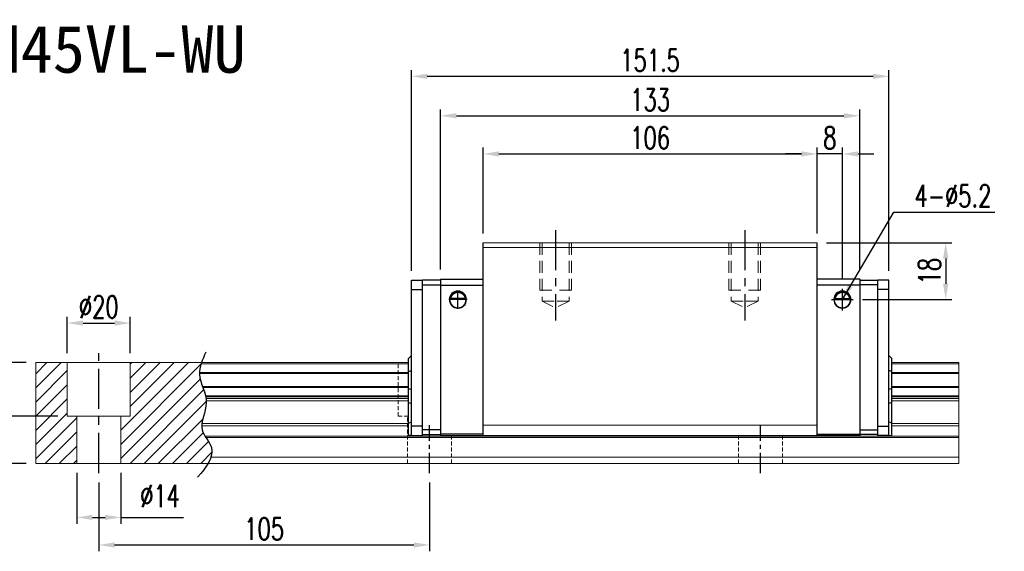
# Model space of a CAD drawing. Header units: millimetres. Extents: x 560 to 1070, y 594 to 1042.
# Tile 3 of 3: x 758 to 1070, y 594 to 762. Entities that reach past the tile are written whole.
import ezdxf
from ezdxf.enums import TextEntityAlignment as Align

# ---------------------------------------------------------------- set-up
doc = ezdxf.new("R2010")
doc.units = ezdxf.units.MM
doc.header["$PDSIZE"] = -1
for name, pattern in [('CENTER', [10.16, 6.35, -1.27, 1.27, -1.27]), ('DASHED', [0.75, 0.5, -0.25]), ('HIDDEN', [1.905, 1.27, -0.635])]:
    doc.linetypes.add(name, pattern=pattern)
for name, color, linetype in [('2', 7, 'Continuous'), ('CHA', 2, 'Continuous'), ('CL', 1, 'CENTER'), ('DIM', 4, 'Continuous'), ('HID', 2, 'DASHED'), ('OUT', 3, 'Continuous')]:
    doc.layers.add(name, color=color, linetype=linetype)
doc.styles.add('DIM-7', font='SIMPLEX.shx', dxfattribs={"width": 0.7, "bigfont": 'chineset.shx'})
doc.styles.add('T', font='kaiu.ttf')
doc.dimstyles.new('CNS', dxfattribs={"dimtxt": 3.5, "dimasz": 2.5, "dimexe": 1, "dimexo": 1.5, "dimgap": 0.09, "dimtad": 0, "dimdsep": 46, "dimtxsty": 'DIM-7', "dimcen": 0.09, "dimclrd": 1, "dimclre": 1, "dimclrt": 4, "dimadec": 0, "dimazin": 0, "dimtfac": 1, "dimtix": 1, "dimtmove": 2, "dimatfit": 3, "dimfxl": 1, "dimtvp": 0.971429, "dimtolj": 1, "dimarcsym": 0})

# ---------------------------------------------------------------- blocks, each defined once
blk = doc.blocks.new('*D14')
at = {"color": 7, "lineweight": -2}
for p, q in [((905.04, 694.74), (905.04, 721.93)), ((1011.05, 694.74), (1011.05, 721.93)), ((910.04, 719.93), (1006.05, 719.93))]:
    blk.add_line(p, q, dxfattribs=at)
at = {"color": 7}
for points in [[(910.04, 720.76), (910.04, 719.09), (905.04, 719.93)], [(1006.05, 720.76), (1006.05, 719.09), (1011.05, 719.93)]]:
    blk.add_solid(points, dxfattribs=at)
at = {"layer": 'DEFPOINTS', "color": 0}
for p in [(1011.05, 719.93), (905.04, 691.74), (1011.05, 691.74)]:
    blk.add_point(p, dxfattribs=at)
at = {"color": 7, "insert": (958.04, 725.03), "char_height": 7, "attachment_point": 5, "style": 'DIM-7'}
blk.add_mtext('\\A1;106', dxfattribs=at)
blk = doc.blocks.new('*D15')
at = {"color": 7, "lineweight": -2}
for p, q in [((882.29, 682.89), (882.29, 746.53)), ((1028.8, 744.53), (887.29, 744.53)), ((1033.8, 682.89), (1033.8, 746.53))]:
    blk.add_line(p, q, dxfattribs=at)
at = {"color": 7}
for points in [[(887.29, 745.36), (887.29, 743.7), (882.29, 744.53)], [(1028.8, 745.36), (1028.8, 743.7), (1033.8, 744.53)]]:
    blk.add_solid(points, dxfattribs=at)
at = {"layer": 'DEFPOINTS', "color": 0}
for p in [(882.29, 744.53), (882.29, 679.89), (1033.8, 679.89)]:
    blk.add_point(p, dxfattribs=at)
at = {"color": 7, "insert": (958.04, 749.63), "char_height": 7, "attachment_point": 5, "style": 'DIM-7'}
blk.add_mtext('\\A1;151.5', dxfattribs=at)
blk = doc.blocks.new('*D16')
at = {"color": 7, "lineweight": -2}
for p, q in [((1011.05, 694.74), (1011.05, 721.93)), ((1019.05, 680.16), (1019.05, 721.93)), ((1006.05, 719.93), (1001.05, 719.93)), ((1019.05, 719.93), (1011.05, 719.93)), ((1024.05, 719.93), (1029.05, 719.93))]:
    blk.add_line(p, q, dxfattribs=at)
at = {"color": 7}
for points in [[(1006.05, 720.76), (1006.05, 719.09), (1011.05, 719.93)], [(1024.05, 720.76), (1024.05, 719.09), (1019.05, 719.93)]]:
    blk.add_solid(points, dxfattribs=at)
at = {"layer": 'DEFPOINTS', "color": 0}
for p in [(1011.05, 719.93), (1011.05, 691.74), (1019.05, 677.16)]:
    blk.add_point(p, dxfattribs=at)
at = {"color": 7, "insert": (1015.05, 725.03), "char_height": 7, "attachment_point": 5, "style": 'DIM-7'}
blk.add_mtext('\\A1;8', dxfattribs=at)
blk = doc.blocks.new('*D17')
at = {"color": 7, "lineweight": -2}
for p, q in [((1014.05, 691.74), (1053.85, 691.74)), ((1051.85, 686.74), (1051.85, 678.74)), ((1025.47, 673.74), (1053.85, 673.74))]:
    blk.add_line(p, q, dxfattribs=at)
at = {"color": 7}
for points in [[(1051.02, 686.74), (1052.68, 686.74), (1051.85, 691.74)], [(1051.02, 678.74), (1052.68, 678.74), (1051.85, 673.74)]]:
    blk.add_solid(points, dxfattribs=at)
at = {"layer": 'DEFPOINTS', "color": 0}
for p in [(1011.05, 691.74), (1022.47, 673.74), (1051.85, 673.74)]:
    blk.add_point(p, dxfattribs=at)
at = {"color": 7, "insert": (1046.75, 682.74), "char_height": 7, "attachment_point": 5, "rotation": 90, "style": 'DIM-7'}
blk.add_mtext('\\A1;18', dxfattribs=at)
blk = doc.blocks.new('*D19')
at = {"color": 7, "lineweight": -2}
for p, q in [((783.04, 615.74), (783.04, 593.91)), ((888.04, 615.74), (888.04, 593.91)), ((788.04, 595.91), (883.04, 595.91))]:
    blk.add_line(p, q, dxfattribs=at)
at = {"color": 7}
for points in [[(788.04, 596.74), (788.04, 595.08), (783.04, 595.91)], [(883.04, 596.74), (883.04, 595.08), (888.04, 595.91)]]:
    blk.add_solid(points, dxfattribs=at)
at = {"layer": 'DEFPOINTS', "color": 0}
for p in [(783.04, 618.74), (888.04, 618.74), (888.04, 595.91)]:
    blk.add_point(p, dxfattribs=at)
at = {"color": 7, "insert": (835.54, 601.01), "char_height": 7, "attachment_point": 5, "style": 'DIM-7'}
blk.add_mtext('\\A1;105', dxfattribs=at)
blk = doc.blocks.new('*D20')
at = {"color": 7, "lineweight": -2}
for p, q in [((773.04, 656.74), (773.04, 668.29)), ((778.04, 666.29), (788.04, 666.29)), ((793.04, 656.74), (793.04, 668.29))]:
    blk.add_line(p, q, dxfattribs=at)
at = {"color": 7}
for points in [[(778.04, 667.12), (778.04, 665.45), (773.04, 666.29)], [(788.04, 667.12), (788.04, 665.45), (793.04, 666.29)]]:
    blk.add_solid(points, dxfattribs=at)
at = {"layer": 'DEFPOINTS', "color": 0}
for p in [(793.04, 666.29), (773.04, 653.74), (793.04, 653.74)]:
    blk.add_point(p, dxfattribs=at)
at = {"color": 7, "insert": (783.04, 671.39), "char_height": 7, "attachment_point": 5, "style": 'DIM-7'}
blk.add_mtext('\\A1;%%C20', dxfattribs=at)
blk = doc.blocks.new('*D21')
at = {"color": 7, "lineweight": -2}
for p, q in [((760.04, 653.74), (750.15, 653.74)), ((752.15, 648.74), (752.15, 641.74)), ((770.04, 636.74), (750.15, 636.74))]:
    blk.add_line(p, q, dxfattribs=at)
at = {"color": 7}
for points in [[(751.31, 648.74), (752.98, 648.74), (752.15, 653.74)], [(751.31, 641.74), (752.98, 641.74), (752.15, 636.74)]]:
    blk.add_solid(points, dxfattribs=at)
at = {"layer": 'DEFPOINTS', "color": 0}
for p in [(763.04, 653.74), (752.15, 636.74), (773.04, 636.74)]:
    blk.add_point(p, dxfattribs=at)
at = {"color": 7, "insert": (747.05, 645.24), "char_height": 7, "attachment_point": 5, "rotation": 90, "style": 'DIM-7'}
blk.add_mtext('\\A1;17', dxfattribs=at)
blk = doc.blocks.new('*D18')
at = {"color": 7, "lineweight": -2}
for p, q in [((760.04, 653.74), (736.19, 653.74)), ((738.19, 648.74), (738.19, 626.74)), ((760.04, 621.74), (736.19, 621.74))]:
    blk.add_line(p, q, dxfattribs=at)
at = {"color": 7}
for points in [[(737.35, 648.74), (739.02, 648.74), (738.19, 653.74)], [(737.35, 626.74), (739.02, 626.74), (738.19, 621.74)]]:
    blk.add_solid(points, dxfattribs=at)
at = {"layer": 'DEFPOINTS', "color": 0}
for p in [(763.04, 653.74), (738.19, 621.74), (763.04, 621.74)]:
    blk.add_point(p, dxfattribs=at)
at = {"color": 7, "insert": (733.09, 637.74), "char_height": 7, "attachment_point": 5, "rotation": 90, "style": 'DIM-7'}
blk.add_mtext('\\A1;32', dxfattribs=at)
blk = doc.blocks.new('*D22')
at = {"layer": 'DEFPOINTS', "color": 0}
for p in [(1024.55, 732.02), (891.54, 680.24), (1024.55, 680.24)]:
    blk.add_point(p, dxfattribs=at)
at = {"layer": 'DIM', "color": 7, "lineweight": -2}
for p, q in [((891.54, 683.24), (891.54, 734.02)), ((896.54, 732.02), (1019.55, 732.02)), ((1024.55, 683.24), (1024.55, 734.02))]:
    blk.add_line(p, q, dxfattribs=at)
at = {"layer": 'DIM', "color": 7}
for points in [[(896.54, 732.86), (896.54, 731.19), (891.54, 732.02)], [(1019.55, 732.86), (1019.55, 731.19), (1024.55, 732.02)]]:
    blk.add_solid(points, dxfattribs=at)
at = {"layer": 'DIM', "color": 7, "insert": (958.04, 737.12), "char_height": 7, "attachment_point": 5, "style": 'DIM-7'}
blk.add_mtext('\\A1;133', dxfattribs=at)
blk = doc.blocks.new('*D26')
at = {"color": 7, "lineweight": -2}
for p, q in [((776.04, 618.74), (776.04, 602.65)), ((790.04, 618.74), (790.04, 602.65)), ((781.04, 604.65), (785.04, 604.65)), ((790.04, 604.65), (809.91, 604.65))]:
    blk.add_line(p, q, dxfattribs=at)
at = {"color": 7}
for points in [[(781.04, 605.48), (781.04, 603.82), (776.04, 604.65)], [(785.04, 605.48), (785.04, 603.82), (790.04, 604.65)]]:
    blk.add_solid(points, dxfattribs=at)
at = {"layer": 'DEFPOINTS', "color": 0}
for p in [(776.04, 621.74), (790.04, 621.74), (790.04, 604.65)]:
    blk.add_point(p, dxfattribs=at)
at = {"color": 7, "insert": (802.48, 611.45), "char_height": 7, "attachment_point": 5, "style": 'DIM-7'}
blk.add_mtext('\\A1;%%C14', dxfattribs=at)

msp = doc.modelspace()

# ---------------------------------------------------------------- hatches: boundary and pattern name
at = {"layer": 'DIM'}
h = msp.add_hatch(dxfattribs=at)
h.set_pattern_fill('ANSI31', color=0, style=0)
h.set_pattern_definition([(45, (459.0967, 480.9535), (-2.245064, 2.245064), [])])
edge = h.paths.add_edge_path()
edge.add_spline(control_points=[(815.946, 646.166), (815.482, 647.467), (815.021, 648.843), (814.977, 650.22), (814.976, 650.305)], knot_values=[7.0410379, 7.0410379, 7.0410379, 7.0410379, 11.0834181, 11.3490412, 11.3490412, 11.3490412, 11.3490412], degree=3, periodic=0)
edge.add_spline(control_points=[(814.976, 650.305), (814.974, 650.403), (814.975, 650.501), (814.978, 650.599)], knot_values=[6.7346274, 6.7346274, 6.7346274, 6.7346274, 7.0410379, 7.0410379, 7.0410379, 7.0410379], degree=3, periodic=0)
edge.add_spline(control_points=[(814.978, 650.599), (815.002, 651.503), (815.192, 652.407), (815.479, 653.311)], knot_values=[3.908874, 3.908874, 3.908874, 3.908874, 6.7346274, 6.7346274, 6.7346274, 6.7346274], degree=3, periodic=0)
edge.add_spline(control_points=[(815.479, 653.311), (815.523, 653.452), (815.571, 653.594), (815.62, 653.735)], knot_values=[3.466366, 3.466366, 3.466366, 3.466366, 3.908874, 3.908874, 3.908874, 3.908874], degree=3, periodic=0)
edge.add_line((815.617, 653.735), (793.045, 653.735))
edge.add_line((793.045, 653.735), (793.045, 636.735))
edge.add_line((793.045, 636.735), (790.045, 636.735))
edge.add_line((790.045, 636.735), (790.045, 621.735))
edge.add_line((790.045, 621.735), (817.687, 621.735))
edge.add_spline(control_points=[(817.687, 621.735), (818.092, 622.406), (818.423, 623.073), (818.648, 623.735)], knot_values=[35.0876755, 35.0876755, 35.0876755, 35.0876755, 37.2888756, 37.2888756, 37.2888756, 37.2888756], degree=3, periodic=0)
edge.add_spline(control_points=[(818.648, 623.735), (819.007, 624.789), (819.188, 626.912), (817.688, 628.961), (817.008, 630.028)], knot_values=[27.949439, 27.949439, 27.949439, 27.949439, 31.4503537, 35.0876755, 35.0876755, 35.0876755, 35.0876755], degree=3, periodic=0)
edge.add_spline(control_points=[(817.008, 630.028), (816.933, 630.146), (816.859, 630.264), (816.787, 630.382)], knot_values=[27.5490533, 27.5490533, 27.5490533, 27.5490533, 27.949439, 27.949439, 27.949439, 27.949439], degree=3, periodic=0)
edge.add_spline(control_points=[(816.787, 630.382), (816.385, 631.04), (815.822, 632.12), (815.708, 633.254), (815.713, 633.693)], knot_values=[23.9494384, 23.9494384, 23.9494384, 23.9494384, 26.1777675, 27.5490533, 27.5490533, 27.5490533, 27.5490533], degree=3, periodic=0)
edge.add_spline(control_points=[(815.713, 633.693), (815.716, 633.927), (815.732, 634.162), (815.759, 634.4)], knot_values=[23.2175338, 23.2175338, 23.2175338, 23.2175338, 23.9494384, 23.9494384, 23.9494384, 23.9494384], degree=3, periodic=0)
edge.add_spline(control_points=[(815.759, 634.4), (816.002, 636.541), (817.247, 639.036), (817.172, 641.452), (817.155, 641.674)], knot_values=[15.9420699, 15.9420699, 15.9420699, 15.9420699, 22.5462419, 23.2175338, 23.2175338, 23.2175338, 23.2175338], degree=3, periodic=0)
edge.add_spline(control_points=[(817.155, 641.674), (817.137, 641.91), (817.109, 642.146), (817.071, 642.381)], knot_values=[15.228195, 15.228195, 15.228195, 15.228195, 15.9420699, 15.9420699, 15.9420699, 15.9420699], degree=3, periodic=0)
edge.add_spline(control_points=[(817.071, 642.381), (817.044, 642.548), (817.013, 642.715), (816.977, 642.882)], knot_values=[14.7203513, 14.7203513, 14.7203513, 14.7203513, 15.228195, 15.228195, 15.228195, 15.228195], degree=3, periodic=0)
edge.add_spline(control_points=[(816.977, 642.882), (816.957, 642.975), (816.937, 643.068), (816.914, 643.16)], knot_values=[14.4372251, 14.4372251, 14.4372251, 14.4372251, 14.7203513, 14.7203513, 14.7203513, 14.7203513], degree=3, periodic=0)
edge.add_spline(control_points=[(816.914, 643.16), (816.697, 644.072), (816.373, 644.974), (816.051, 645.872)], knot_values=[11.6531458, 11.6531458, 11.6531458, 11.6531458, 14.4372251, 14.4372251, 14.4372251, 14.4372251], degree=3, periodic=0)
edge.add_spline(control_points=[(816.051, 645.872), (816.016, 645.97), (815.981, 646.068), (815.946, 646.166)], knot_values=[11.3490412, 11.3490412, 11.3490412, 11.3490412, 11.6531458, 11.6531458, 11.6531458, 11.6531458], degree=3, periodic=0)
edge.add_line((815.946, 646.166), (815.946, 646.166))
h.paths.add_polyline_path([(773.045, 653.735), (763.045, 653.735), (763.045, 621.735), (776.045, 621.735), (776.045, 636.735), (773.045, 636.735)])

# ---------------------------------------------------------------- linework, layer by layer
at = {"linetype": 'Continuous', "lineweight": 15}
for p, q in [((816.787, 630.382), (1056.053, 630.382)), ((817.008, 630.028), (1056.053, 630.028)), ((905.045, 630.635), (1011.045, 630.635))]:
    msp.add_line(p, q, dxfattribs=at)
at = {"layer": '2', "color": 0, "linetype": 'Continuous'}
for p, q in [((905.045, 630.635), (905.045, 691.735)), ((1011.045, 630.635), (1011.045, 691.735)), ((882.295, 679.885), (885.795, 679.885)), ((882.295, 676.885), (882.295, 679.885)), ((891.545, 679.935), (885.795, 679.935)), ((885.795, 630.635), (885.795, 679.935)), ((885.795, 678.435), (891.545, 678.435)), ((891.545, 680.235), (891.545, 630.635)), ((891.545, 680.235), (905.045, 680.235)), ((891.545, 678.335), (905.045, 678.335)), ((1024.545, 680.235), (1011.045, 680.235)), ((1024.545, 678.335), (1011.045, 678.335)), ((1024.545, 680.235), (1024.545, 630.635)), ((1024.545, 679.935), (1030.295, 679.935)), ((1030.295, 678.435), (1024.545, 678.435)), ((1030.295, 630.635), (1030.295, 679.935)), ((1033.795, 679.885), (1030.295, 679.885)), ((1033.795, 676.885), (1033.795, 679.885)), ((882.295, 630.635), (882.295, 676.885)), ((882.295, 676.885), (885.795, 676.885)), ((1033.795, 676.885), (1030.295, 676.885)), ((1033.795, 633.635), (1033.795, 676.885)), ((899.354, 674.01), (894.736, 674.01)), ((899.325, 674.035), (894.765, 674.035)), ((1016.736, 674.01), (1021.354, 674.01)), ((1016.765, 674.035), (1021.325, 674.035)), ((881.295, 655.035), (882.295, 656.035)), ((881.295, 650.888), (881.295, 655.035)), ((1034.795, 655.035), (1033.795, 656.035)), ((1034.795, 650.888), (1034.795, 655.035)), ((881.295, 650.888), (882.295, 651.252)), ((881.295, 645.583), (881.295, 650.888)), ((1034.795, 650.888), (1033.795, 651.252)), ((1034.795, 645.583), (1034.795, 650.888)), ((881.295, 645.583), (882.295, 645.219)), ((881.295, 641.114), (881.295, 645.583)), ((1034.795, 645.583), (1033.795, 645.219)), ((1034.795, 641.114), (1034.795, 645.583)), ((881.295, 634.524), (881.295, 641.114)), ((881.295, 641.114), (882.295, 640.75)), ((1034.795, 641.114), (1033.795, 640.75)), ((1034.795, 634.524), (1034.795, 641.114)), ((881.295, 634.524), (882.295, 634.938)), ((881.295, 630.635), (881.295, 634.524)), ((1034.795, 634.524), (1033.795, 634.938)), ((1034.795, 630.635), (1034.795, 634.524)), ((885.795, 633.635), (882.295, 633.635)), ((891.545, 632.435), (885.795, 632.435)), ((1024.545, 632.435), (1030.295, 632.435)), ((1030.295, 633.635), (1033.795, 633.635)), ((1033.795, 630.635), (1033.795, 633.635)), ((882.295, 630.635), (881.295, 630.635)), ((882.295, 630.635), (885.795, 630.635)), ((885.795, 630.935), (891.545, 630.935)), ((905.045, 631.034), (891.545, 631.034)), ((891.545, 630.635), (905.045, 630.635)), ((1011.045, 631.034), (1024.545, 631.034)), ((1024.545, 630.635), (1011.045, 630.635)), ((1030.295, 630.935), (1024.545, 630.935)), ((1033.795, 630.635), (1030.295, 630.635)), ((1033.795, 630.635), (1034.795, 630.635))]:
    msp.add_line(p, q, dxfattribs=at)
for centre, radius, start, end in [((897.045, 673.735), 2.7, 90, 270), ((897.045, 673.735), 2.6, 90, 270), ((897.045, 673.735), 2.7, 270, 90), ((897.045, 673.735), 2.6, 270, 90), ((1019.045, 673.735), 2.7, 90, 270), ((1019.045, 673.735), 2.6, 90, 270), ((1019.045, 673.735), 2.7, 270, 90), ((1019.045, 673.735), 2.6, 270, 90)]:
    msp.add_arc(centre, radius, start, end, dxfattribs=at)
at = {"layer": '2', "color": 0, "linetype": 'Continuous', "extrusion": (0, 0, -1)}
for centre, start, end in [((-897.045, 673.735), 7.49472, 90), ((-897.045, 673.735), 90, 172.50528), ((-1019.045, 673.735), 7.49472, 90), ((-1019.045, 673.735), 90, 172.50528)]:
    msp.add_arc(centre, 2.3, start, end, dxfattribs=at)
at = {"layer": '2', "color": 0, "linetype": 'Continuous'}
for points, knots in [([(894.736, 674.01), (894.763, 674.242), (894.825, 674.47), (894.997, 674.875), (895.108, 675.06), (895.424, 675.461), (895.652, 675.656), (896.071, 675.9), (896.253, 675.979), (896.566, 676.066), (896.688, 676.09), (896.89, 676.111), (896.968, 676.115), (897.045, 676.115)], [0, 0, 0, 0, 0.187135, 0.187135, 0.3722972, 0.3722972, 0.651232, 0.651232, 0.8354912, 0.8354912, 0.9393137, 0.9393137, 1, 1, 1, 1]), ([(897.045, 676.115), (897.171, 676.115), (897.298, 676.104), (897.594, 676.053), (897.757, 676.004), (898.196, 675.821), (898.452, 675.648), (898.844, 675.255), (898.996, 675.048), (899.207, 674.628), (899.281, 674.42), (899.336, 674.14), (899.346, 674.076), (899.354, 674.01)], [0, 0, 0, 0, 0.0998047, 0.0998047, 0.2515472, 0.2515472, 0.5439534, 0.5439534, 0.769985, 0.769985, 0.9482846, 0.9482846, 1, 1, 1, 1]), ([(1019.045, 676.115), (1018.919, 676.115), (1018.792, 676.104), (1018.496, 676.053), (1018.333, 676.004), (1017.894, 675.821), (1017.638, 675.648), (1017.246, 675.255), (1017.094, 675.048), (1016.883, 674.628), (1016.809, 674.42), (1016.754, 674.14), (1016.744, 674.076), (1016.736, 674.01)], [0, 0, 0, 0, 0.0998047, 0.0998047, 0.2515472, 0.2515472, 0.5439534, 0.5439534, 0.769985, 0.769985, 0.9482846, 0.9482846, 1, 1, 1, 1]), ([(1021.354, 674.01), (1021.327, 674.242), (1021.265, 674.47), (1021.093, 674.875), (1020.982, 675.06), (1020.666, 675.461), (1020.438, 675.656), (1020.019, 675.9), (1019.837, 675.979), (1019.524, 676.066), (1019.402, 676.09), (1019.2, 676.111), (1019.122, 676.115), (1019.045, 676.115)], [0, 0, 0, 0, 0.187135, 0.187135, 0.3722972, 0.3722972, 0.651232, 0.651232, 0.8354912, 0.8354912, 0.9393137, 0.9393137, 1, 1, 1, 1])]:
    msp.add_open_spline(points, degree=3, knots=knots, dxfattribs=at)
for points in [[(894.765, 674.035), (894.755, 674.027), (894.746, 674.019), (894.736, 674.01)], [(899.354, 674.01), (899.344, 674.019), (899.335, 674.027), (899.325, 674.035)], [(1016.736, 674.01), (1016.746, 674.019), (1016.755, 674.027), (1016.765, 674.035)], [(1021.325, 674.035), (1021.335, 674.027), (1021.344, 674.019), (1021.354, 674.01)]]:
    msp.add_open_spline(points, degree=3, dxfattribs=at)
at = {"layer": 'CL', "color": 0, "ltscale": 2}
for p, q in [((928.045, 695.735), (928.045, 667.11)), ((988.045, 695.735), (988.045, 667.11)), ((783.045, 618.735), (783.045, 656.735))]:
    msp.add_line(p, q, dxfattribs=at)
at = {"layer": 'CL', "color": 0}
for p, q in [((888.045, 618.735), (888.045, 633.885)), ((993.045, 618.735), (993.045, 633.885))]:
    msp.add_line(p, q, dxfattribs=at)
at = {"layer": 'DIM', "color": 0}
for p, q in [((897.045, 670.846), (897.045, 676.625)), ((1019.045, 670.313), (1019.045, 677.158)), ((899.934, 673.735), (894.156, 673.735)), ((1015.623, 673.735), (1022.467, 673.735))]:
    msp.add_line(p, q, dxfattribs=at)
msp.add_open_spline([(817.035, 657.063), (815.951, 654.725), (813.485, 649.408), (819.199, 641.326), (813.77, 632.923), (821.317, 625.729), (817.061, 620.586), (814.4, 617.371)], degree=3, knots=[0, 0, 0, 0, 7.306661, 16.6133617, 25.3207242, 31.5867608, 42.0326146, 42.0326146, 42.0326146, 42.0326146], dxfattribs=at)
at = {"layer": 'HID', "color": 0, "linetype": 'HIDDEN', "lineweight": 0, "ltscale": 3}
for p, q in [((923.795, 673.235), (928.045, 671.11)), ((932.295, 673.235), (928.045, 671.11)), ((983.795, 673.235), (988.045, 671.11)), ((992.295, 673.235), (988.045, 671.11))]:
    msp.add_line(p, q, dxfattribs=at)
at = {"layer": 'HID', "color": 0, "linetype": 'HIDDEN', "lineweight": 0}
for p, q in [((878.045, 636.735), (878.045, 653.735)), ((878.045, 636.735), (881.295, 636.735)), ((881.045, 621.735), (881.045, 636.735)), ((895.045, 621.735), (895.045, 630.635)), ((986.045, 621.735), (986.045, 630.635)), ((1000.045, 621.735), (1000.045, 630.635))]:
    msp.add_line(p, q, dxfattribs=at)
at = {"layer": 'HID', "color": 0, "linetype": 'HIDDEN', "lineweight": 0, "ltscale": 3}
for points in [[(923.045, 691.735), (923.045, 676.735), (928.045, 676.735)], [(923.795, 691.735), (923.795, 673.235), (928.045, 673.235)], [(932.295, 691.735), (932.295, 673.235), (928.045, 673.235)], [(933.045, 691.735), (933.045, 676.735), (928.045, 676.735)], [(983.045, 691.735), (983.045, 676.735), (988.045, 676.735)], [(983.795, 691.735), (983.795, 673.235), (988.045, 673.235)], [(992.295, 691.735), (992.295, 673.235), (988.045, 673.235)], [(993.045, 691.735), (993.045, 676.735), (988.045, 676.735)]]:
    msp.add_lwpolyline(points, dxfattribs=at)
at = {"layer": 'OUT', "color": 0, "linetype": 'Continuous', "lineweight": 15}
for p, q in [((1011.045, 691.735), (905.045, 691.735)), ((1011.045, 690.235), (905.045, 690.235)), ((763.045, 653.735), (881.295, 653.735)), ((763.045, 653.311), (763.045, 653.735)), ((763.045, 650.599), (763.045, 653.311)), ((773.045, 636.735), (773.045, 653.735)), ((793.045, 636.735), (793.045, 653.735)), ((815.479, 653.311), (881.295, 653.311)), ((1034.795, 653.735), (1056.053, 653.735)), ((1034.795, 653.311), (1056.053, 653.311)), ((1056.053, 653.311), (1056.053, 653.735)), ((1056.053, 650.599), (1056.053, 653.311)), ((763.045, 650.305), (763.045, 650.599)), ((763.045, 646.166), (763.045, 650.305)), ((814.976, 650.305), (881.295, 650.305)), ((814.978, 650.599), (881.295, 650.599)), ((1034.795, 650.599), (1056.053, 650.599)), ((1034.795, 650.305), (1056.053, 650.305)), ((1056.053, 650.305), (1056.053, 650.599)), ((1056.053, 646.166), (1056.053, 650.305)), ((763.045, 645.872), (763.045, 646.166)), ((763.045, 643.16), (763.045, 645.872)), ((815.946, 646.166), (881.295, 646.166)), ((816.051, 645.872), (881.295, 645.872)), ((1034.795, 646.166), (1056.053, 646.166)), ((1034.795, 645.872), (1056.053, 645.872)), ((1056.053, 645.872), (1056.053, 646.166)), ((1056.053, 643.16), (1056.053, 645.872)), ((763.045, 642.882), (763.045, 643.16)), ((763.045, 642.381), (763.045, 642.882)), ((763.045, 641.674), (763.045, 642.381)), ((763.045, 634.4), (763.045, 641.674)), ((816.914, 643.16), (881.295, 643.16)), ((816.977, 642.882), (881.295, 642.882)), ((817.071, 642.381), (881.295, 642.381)), ((817.155, 641.674), (881.295, 641.674)), ((1034.795, 643.16), (1056.053, 643.16)), ((1034.795, 642.882), (1056.053, 642.882)), ((1034.795, 642.381), (1056.053, 642.381)), ((1034.795, 641.674), (1056.053, 641.674)), ((1056.053, 642.882), (1056.053, 643.16)), ((1056.053, 642.381), (1056.053, 642.882)), ((1056.053, 641.674), (1056.053, 642.381)), ((1056.053, 634.4), (1056.053, 641.674)), ((773.045, 636.735), (793.045, 636.735)), ((776.045, 621.735), (776.045, 636.735)), ((790.045, 621.735), (790.045, 636.735)), ((763.045, 633.693), (763.045, 634.4)), ((763.045, 630.382), (763.045, 633.693)), ((815.713, 633.693), (881.295, 633.693)), ((815.759, 634.4), (881.295, 634.4)), ((1011.045, 633.885), (905.045, 633.885)), ((1034.795, 634.4), (1056.053, 634.4)), ((1034.795, 633.693), (1056.053, 633.693)), ((1056.053, 633.693), (1056.053, 634.4)), ((1056.053, 630.382), (1056.053, 633.693)), ((763.045, 630.028), (763.045, 630.382)), ((763.045, 623.735), (763.045, 630.028)), ((1056.053, 630.028), (1056.053, 630.382)), ((1056.053, 623.735), (1056.053, 630.028)), ((763.045, 621.735), (763.045, 623.735)), ((818.648, 623.735), (1056.053, 623.735)), ((1056.053, 621.735), (1056.053, 623.735)), ((763.045, 621.735), (1056.053, 621.735))]:
    msp.add_line(p, q, dxfattribs=at)

# ---------------------------------------------------------------- texts
at = {"layer": 'CHA', "color": 7, "style": 'T'}
msp.add_text('TRH45VL-WU', height=15, dxfattribs=at).set_placement((778.643, 753.05), align=Align.MIDDLE)
at = {"layer": 'DIM', "color": 0, "insert": (1041.975, 703.108), "char_height": 7, "attachment_point": 7, "style": 'DIM-7'}
msp.add_mtext('\\A1;4-%%C5.2', dxfattribs=at)

# ---------------------------------------------------------------- dimensions: what is measured, and where the dimension line sits
at = {"color": 0}
for base, p1, p2, override, picture, middle in [((882.295, 744.531), (1033.795, 679.885), (882.295, 679.885), {"dimscale": 2, "dimgap": 0.8, "dimtad": 1, "dimclrd": 7, "dimclre": 7, "dimclrt": 7, "dimadec": 2, "dimazin": 2, "dimtmove": 1}, '*D15', (958.045, 749.631)), ((1011.045, 719.925), (905.045, 691.735), (1011.045, 691.735), {"dimscale": 2, "dimgap": 0.8, "dimtad": 1, "dimclrd": 7, "dimclre": 7, "dimclrt": 7, "dimadec": 2, "dimazin": 2, "dimtmove": 1}, '*D14', (958.045, 725.025)), ((1011.045, 719.925), (1019.045, 677.158), (1011.045, 691.735), {"dimscale": 2, "dimgap": 0.8, "dimtad": 1, "dimclrd": 7, "dimclre": 7, "dimclrt": 7, "dimadec": 2, "dimazin": 2, "dimtmove": 1}, '*D16', (1015.045, 725.025)), ((888.045, 595.909), (783.045, 618.735), (888.045, 618.735), {"dimscale": 2, "dimgap": 0.8, "dimtad": 1, "dimclrd": 7, "dimclre": 7, "dimclrt": 7, "dimtmove": 1}, '*D19', (835.545, 601.009))]:
    dim = msp.add_linear_dim(base=base, p1=p1, p2=p2, dimstyle='CNS', override=override, dxfattribs=at)
    dim.commit()
    dim.dimension.update_dxf_attribs({"geometry": picture, "text_midpoint": middle})
for base, p1, p2, override, picture, middle in [((1051.85, 673.735), (1011.045, 691.735), (1022.467, 673.735), {"dimscale": 2, "dimgap": 0.8, "dimtad": 1, "dimclrd": 7, "dimclre": 7, "dimclrt": 7, "dimadec": 2, "dimazin": 2, "dimtmove": 1}, '*D17', (1046.75, 682.735)), ((738.187, 621.735), (763.045, 653.735), (763.045, 621.735), {"dimscale": 2, "dimgap": 0.8, "dimtad": 1, "dimclrd": 7, "dimclre": 7, "dimclrt": 7, "dimtmove": 1}, '*D18', (733.087, 637.735)), ((752.147, 636.735), (763.045, 653.735), (773.045, 636.735), {"dimscale": 2, "dimgap": 0.8, "dimtad": 1, "dimclrd": 7, "dimclre": 7, "dimclrt": 7, "dimtmove": 1}, '*D21', (747.047, 645.235))]:
    dim = msp.add_linear_dim(base=base, p1=p1, p2=p2, angle=90, dimstyle='CNS', override=override, dxfattribs=at)
    dim.commit()
    dim.dimension.update_dxf_attribs({"geometry": picture, "text_midpoint": middle})
dim = msp.add_linear_dim(base=(793.045, 666.286), p1=(773.045, 653.735), p2=(793.045, 653.735), text='%%C<>', dimstyle='CNS', override={"dimscale": 2, "dimgap": 0.8, "dimtad": 1, "dimclrd": 7, "dimclre": 7, "dimclrt": 7, "dimtmove": 1}, dxfattribs=at)
dim.commit()
dim.dimension.update_dxf_attribs({"geometry": '*D20', "text_midpoint": (783.045, 671.386)})
dim = msp.add_linear_dim(base=(790.045, 604.652), p1=(776.045, 621.735), p2=(790.045, 621.735), angle=180, text='%%C<>', dimstyle='CNS', override={"dimscale": 2, "dimgap": 0.8, "dimclrd": 7, "dimclre": 7, "dimclrt": 7, "dimtmove": 0}, dxfattribs=at)
dim.commit()
dim.dimension.update_dxf_attribs({"geometry": '*D26', "text_midpoint": (802.478, 604.652), "dimtype": 160})
at = {"layer": 'DIM', "color": 0}
dim = msp.add_linear_dim(base=(1024.545, 732.024), p1=(891.545, 680.235), p2=(1024.545, 680.235), dimstyle='CNS', override={"dimscale": 2, "dimgap": 0.8, "dimtad": 1, "dimclrd": 7, "dimclre": 7, "dimclrt": 7, "dimtmove": 1}, dxfattribs=at)
dim.commit()
dim.dimension.update_dxf_attribs({"geometry": '*D22', "text_midpoint": (958.045, 737.124)})

# ---------------------------------------------------------------- leaders
at = {"layer": 'DIM', "color": 0, "annotation_type": 0, "has_hookline": 1, "hookline_direction": 0, "text_width": 25.433}
msp.add_leader([(1019.045, 673.735), (1035.375, 701.508), (1040.375, 701.508)], dimstyle='CNS', override={"dimscale": 2, "dimgap": 0.8, "dimtad": 1, "dimclrd": 7, "dimclre": 4, "dimtmove": 1}, dxfattribs=at)

doc.saveas('drawing.dxf')
